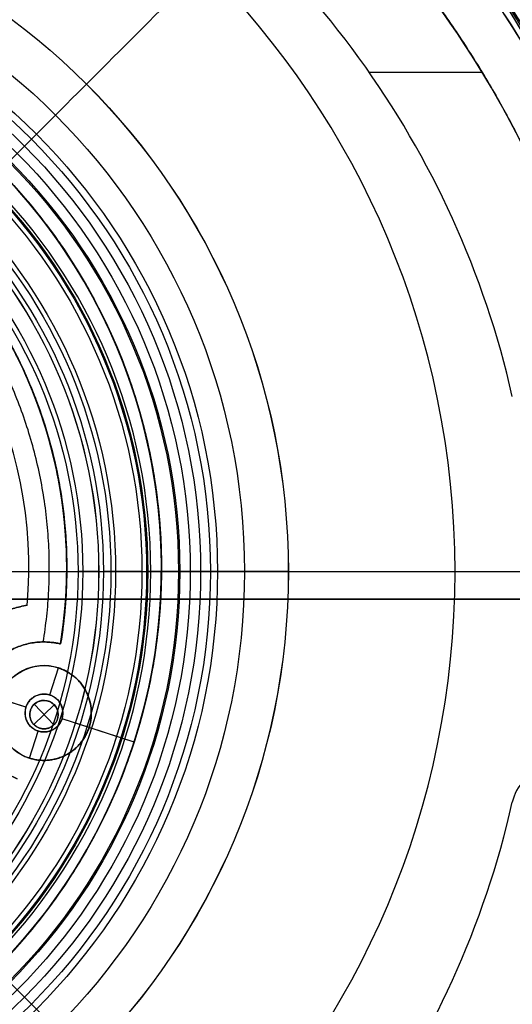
# Model space of a CAD drawing. Header units: millimetres. Extents: x -178 to 179, y -179 to 178.
# Tile 11 of 13: x 45 to 97, y -46 to 58. Entities that reach past the tile are written whole.
import ezdxf

# ---------------------------------------------------------------- set-up
doc = ezdxf.new("R2010")
doc.units = ezdxf.units.MM
doc.header["$MEASUREMENT"] = 0
for name, color, linetype in [('ANELLO DIFFUSORE', 15, 'Continuous'), ('DIFFUSORE', 160, 'Continuous'), ('LIVELLO 01', 20, 'Continuous'), ('PREDEFINITO', 7, 'Continuous')]:
    doc.layers.add(name, color=color, linetype=linetype)

# ---------------------------------------------------------------- blocks, each defined once
blk = doc.blocks.new('__148_ PIASTRA IP')
at = {"layer": 'PREDEFINITO'}
for p, q in [((44.84, 10.28, 23), (44.84, 10.28)), ((49.44, 7.48, 4.15), (49.44, 7.48, 3)), ((49.44, 7.48, 9.15), (49.44, 7.48, 7.07)), ((49.44, 7.48, 14.15), (49.44, 7.48, 12.07)), ((49.44, 7.48, 19.15), (49.44, 7.48, 17.07)), ((49.44, 7.48, 24.15), (49.44, 7.48, 22.07)), ((49.44, 7.48, 28), (49.44, 7.48, 27.07)), ((50, 2, 2), (50, 5, 2)), ((50, 5, 3), (50, 5, 2)), ((50, 2), (50, 2, 2)), ((48, 0), (38.5, 0)), ((60, 0), (52, 0)), ((60, 0, 3), (55, 0, 3)), ((60, 0), (60, 0, 3)), ((48, 0, 2), (45, 0, 2)), ((48, 0), (48, 0, 2)), ((52, 0), (52, 0, 2)), ((55, 0, 2), (52, 0, 2)), ((55, 0, 3), (55, 0, 2)), ((50, -5, 2), (50, -2, 2)), ((50, -2), (50, -2, 2)), ((50, -5, 3), (50, -5, 2))]:
    blk.add_line(p, q, dxfattribs=at)
for centre, radius in [((0, 0, 1.5), 60), ((50, 0, 2.5), 5), ((50, 0, 1), 2)]:
    blk.add_circle(centre, radius, dxfattribs=at)
for centre, radius, start, end in [((0, 0), 60, 0, 180), ((0, 0, 8.62), 50, 8.6024, 81.3976), ((0, 0, 23.62), 50, 8.6024, 81.3976), ((0, 0, 18.62), 50, 8.6024, 81.3976), ((0, 0, 4.08), 50, 8.6024, 81.3976), ((0, 0, 13.62), 50, 8.6024, 81.3976), ((0, 0), 46, 12.9084, 77.0916), ((0, 0, 23), 46, 12.9084, 77.0916), ((0, 0, 11.5), 46, 12.9084, 77.0916), ((0, 0, 27.54), 50, 8.6024, 41.0246), ((50, 0, 11.5), 11.5, 116.674, 243.326), ((50, 0, 15.5), 7.5, 108.3909, 251.6096), ((50, 0, 2), 5, 90, 180), ((50, 0, 3), 5, 90, 180), ((0, 0), 60, 180, 360), ((50, 0, 2), 5, 180, 270), ((50, 0, 3), 5, 180, 270)]:
    blk.add_arc(centre, radius, start, end, dxfattribs=at)
for points, weights, knots in [([(-60, 0, 3), (-60, 60, 3), (0, 60, 3), (60, 60, 3), (60, 0, 3)], [1, 0.707106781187, 1, 0.707106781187, 1], [188.495559, 188.495559, 188.495559, 282.743339, 282.743339, 376.991118, 376.991118, 376.991118]), ([(49.44, 7.48, 4.15), (45.84, 31.27, 4.53), (25, 43.3, 4.87), (16.82, 48.02, 5.01), (7.48, 49.44, 5.16)], [0.489590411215, 0.448786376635, 0.506656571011, 0.482243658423, 0.475391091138], [0.04768867, 0.04768867, 0.04768867, 0.06060606, 0.06060606, 0.06605535, 0.06605535, 0.06605535]), ([(7.48, 49.44, 8.09), (16.82, 48.02, 7.93), (25, 43.3, 7.79), (45.84, 31.27, 7.45), (49.44, 7.48, 7.07)], [0.475391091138, 0.482243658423, 0.506656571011, 0.448786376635, 0.489590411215], [-0.06605535, -0.06605535, -0.06605535, -0.06060606, -0.06060606, -0.04768867, -0.04768867, -0.04768867]), ([(47.63, 7.12, 5.61), (44.2, 30.09, 5.99), (24.08, 41.71, 6.33), (16.16, 46.28, 6.47), (7.12, 47.63, 6.63)], [0.966653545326, 0.885541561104, 1, 0.9515839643, 0.938161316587], [185.84153, 185.84153, 185.84153, 236.314038, 236.314038, 257.663961, 257.663961, 257.663961]), ([(47.63, 7.12, 25.61), (44.2, 30.09, 25.99), (24.08, 41.71, 26.33), (16.16, 46.28, 26.47), (7.12, 47.63, 26.63)], [0.966653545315, 0.885541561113, 1, 0.951584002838, 0.938161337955], [1603.72576, 1603.72576, 1603.72576, 1654.198269, 1654.198269, 1675.548175, 1675.548175, 1675.548175]), ([(47.63, 7.12, 10.61), (44.2, 30.09, 10.99), (24.08, 41.71, 11.33), (16.16, 46.28, 11.47), (7.12, 47.63, 11.63)], [0.966653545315, 0.885541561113, 1, 0.951583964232, 0.93816131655], [540.312587, 540.312587, 540.312587, 590.785096, 590.785096, 612.135019, 612.135019, 612.135019]), ([(47.63, 7.12, 15.61), (44.2, 30.09, 15.99), (24.08, 41.71, 16.33), (16.16, 46.28, 16.47), (7.12, 47.63, 16.63)], [0.966653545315, 0.885541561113, 1, 0.951583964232, 0.93816131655], [894.783645, 894.783645, 894.783645, 945.256154, 945.256154, 966.606076, 966.606076, 966.606076]), ([(47.63, 7.12, 20.61), (44.2, 30.09, 20.99), (24.08, 41.71, 21.33), (16.16, 46.28, 21.47), (7.12, 47.63, 21.63)], [0.966653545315, 0.885541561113, 1, 0.951583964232, 0.93816131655], [1249.254703, 1249.254703, 1249.254703, 1299.727212, 1299.727212, 1321.077134, 1321.077134, 1321.077134]), ([(44.84, 10.28, 23), (38.5, 7.09, 23), (38.5, 0, 23), (38.5, -7.09, 23), (44.84, -10.28, 23)], [1, 0.85115011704, 1, 0.85115011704, 1], [-25.420699, -25.420699, -25.420699, -12.710349, -12.710349, 0, 0, 0]), ([(44.84, -10.28), (38.5, -7.09), (38.5, 0), (38.5, 7.09), (44.84, 10.28)], [1, 0.85115011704, 1, 0.85115011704, 1], [0, 0, 0, 12.710349, 12.710349, 25.420699, 25.420699, 25.420699]), ([(49.44, -7.48, 3), (42.5, -6.96, 3), (42.5, 0, 3), (42.5, 6.96, 3), (49.44, 7.48, 3)], [1, 0.733143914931, 1, 0.733143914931, 1], [0, 0, 0, 11.217944, 11.217944, 22.435888, 22.435888, 22.435888]), ([(49.44, 7.48, 28), (42.5, 6.96, 28), (42.5, 0, 28), (42.5, -6.96, 28), (49.44, -7.48, 28)], [1, 0.733143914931, 1, 0.733143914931, 1], [-22.435888, -22.435888, -22.435888, -11.217944, -11.217944, 0, 0, 0]), ([(50, -5, 3), (55, -5, 3), (55, 0, 3), (55, 5, 3), (50, 5, 3)], [1, 0.707106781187, 1, 0.707106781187, 1], [-15.707963, -15.707963, -15.707963, -7.853982, -7.853982, 0, 0, 0]), ([(50, 5, 2), (55, 5, 2), (55, 0, 2), (55, -5, 2), (50, -5, 2)], [1, 0.707106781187, 1, 0.707106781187, 1], [0, 0, 0, 7.853982, 7.853982, 15.707963, 15.707963, 15.707963]), ([(52, 0, 2), (52, 2, 2), (50, 2, 2), (48, 2, 2), (48, 0, 2)], [1, 0.707106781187, 1, 0.707106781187, 1], [-6.283185, -6.283185, -6.283185, -3.141593, -3.141593, 0, 0, 0]), ([(52, 0), (52, 2), (50, 2), (48, 2), (48, 0)], [1, 0.707106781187, 1, 0.707106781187, 1], [-6.283185, -6.283185, -6.283185, -3.141593, -3.141593, 0, 0, 0]), ([(60, 0, 3), (60, -60, 3), (0, -60, 3), (-60, -60, 3), (-60, 0, 3)], [1, 0.707106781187, 1, 0.707106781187, 1], [0, 0, 0, 94.24778, 94.24778, 188.495559, 188.495559, 188.495559]), ([(48, 0, 2), (48, -2, 2), (50, -2, 2), (52, -2, 2), (52, 0, 2)], [1, 0.707106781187, 1, 0.707106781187, 1], [-12.566371, -12.566371, -12.566371, -9.424778, -9.424778, -6.283185, -6.283185, -6.283185]), ([(48, 0), (48, -2), (50, -2), (52, -2), (52, 0)], [1, 0.707106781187, 1, 0.707106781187, 1], [-12.566371, -12.566371, -12.566371, -9.424778, -9.424778, -6.283185, -6.283185, -6.283185])]:
    blk.add_rational_spline(points, weights, degree=2, knots=knots, dxfattribs=at)
for points, weights in [([(49.44, 7.48, 3), (43.92, 43.92, 3), (7.48, 49.44, 3)], [1, 0.804919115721, 1]), ([(12.64, 48.38, 28), (44.51, 40.05, 28), (49.44, 7.48, 28)], [1, 0.835039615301, 1])]:
    blk.add_rational_spline(points, weights, degree=2, dxfattribs=at)
for points, knots in [([(7.48, 49.44, 10.16), (10.06, 49.05, 10.12), (12.63, 48.45, 10.08), (17.68, 46.84, 9.99), (20.17, 45.83, 9.95), (23.8, 43.99, 9.89), (25.01, 43.32, 9.87), (27.33, 41.89, 9.83), (28.46, 41.13, 9.81), (31.72, 38.75, 9.75), (33.73, 37, 9.71), (37.43, 33.25, 9.62), (39.12, 31.25, 9.58), (42.16, 27.01, 9.49), (43.51, 24.78, 9.45), (45.84, 20.13, 9.36), (46.83, 17.71, 9.32), (48.43, 12.7, 9.24), (49.04, 10.12, 9.19), (49.44, 7.48, 9.15)], [-0.15696444, -0.15696444, -0.15696444, -0.15696444, -0.15466817, -0.15466817, -0.152373, -0.152373, -0.15122513, -0.15122513, -0.15007725, -0.15007725, -0.14778208, -0.14778208, -0.14548703, -0.14548703, -0.14319016, -0.14319016, -0.14089282, -0.14089282, -0.13859776, -0.13859776, -0.13859776, -0.13859776]), ([(49.44, 7.48, 22.07), (49.04, 10.12, 22.11), (48.43, 12.7, 22.16), (46.83, 17.7, 22.24), (45.85, 20.12, 22.29), (43.51, 24.78, 22.37), (42.16, 27.01, 22.42), (39.12, 31.24, 22.5), (37.44, 33.25, 22.55), (33.73, 37, 22.63), (31.72, 38.75, 22.67), (28.46, 41.13, 22.73), (27.33, 41.89, 22.75), (25.01, 43.32, 22.79), (23.81, 43.99, 22.81), (20.17, 45.83, 22.87), (17.68, 46.85, 22.92), (12.63, 48.45, 23), (10.06, 49.05, 23.04), (7.48, 49.44, 23.09)], [0.32041594, 0.32041594, 0.32041594, 0.32041594, 0.32271152, 0.32271152, 0.32500642, 0.32500642, 0.32730449, 0.32730449, 0.32959826, 0.32959826, 0.33189509, 0.33189509, 0.33304286, 0.33304286, 0.33419063, 0.33419063, 0.33648785, 0.33648785, 0.33878262, 0.33878262, 0.33878262, 0.33878262]), ([(7.48, 49.44, 25.16), (10.06, 49.05, 25.12), (12.63, 48.45, 25.08), (17.68, 46.84, 24.99), (20.17, 45.83, 24.95), (23.8, 43.99, 24.89), (25.01, 43.32, 24.87), (27.33, 41.89, 24.83), (28.46, 41.13, 24.81), (31.72, 38.75, 24.75), (33.73, 37, 24.71), (37.43, 33.25, 24.62), (39.12, 31.25, 24.58), (42.16, 27.01, 24.49), (43.51, 24.78, 24.45), (45.84, 20.13, 24.36), (46.83, 17.71, 24.32), (48.43, 12.7, 24.24), (49.04, 10.12, 24.19), (49.44, 7.48, 24.15)], [-0.42969171, -0.42969171, -0.42969171, -0.42969171, -0.42739544, -0.42739544, -0.42510028, -0.42510028, -0.4239524, -0.4239524, -0.42280453, -0.42280453, -0.42050935, -0.42050935, -0.4182143, -0.4182143, -0.41591744, -0.41591744, -0.4136201, -0.4136201, -0.41132503, -0.41132503, -0.41132503, -0.41132503]), ([(49.44, 7.48, 17.07), (49.04, 10.12, 17.11), (48.43, 12.7, 17.16), (46.83, 17.7, 17.24), (45.85, 20.12, 17.29), (43.51, 24.78, 17.37), (42.16, 27.01, 17.42), (39.12, 31.24, 17.5), (37.44, 33.25, 17.55), (33.73, 37, 17.63), (31.72, 38.75, 17.67), (28.46, 41.13, 17.73), (27.33, 41.89, 17.75), (25.01, 43.32, 17.79), (23.81, 43.99, 17.81), (20.17, 45.83, 17.87), (17.68, 46.85, 17.92), (12.63, 48.45, 18), (10.06, 49.05, 18.04), (7.48, 49.44, 18.09)], [0.22950685, 0.22950685, 0.22950685, 0.22950685, 0.23180243, 0.23180243, 0.23409733, 0.23409733, 0.2363954, 0.2363954, 0.23868917, 0.23868917, 0.240986, 0.240986, 0.24213377, 0.24213377, 0.24328154, 0.24328154, 0.24557876, 0.24557876, 0.24787353, 0.24787353, 0.24787353, 0.24787353]), ([(7.48, 49.44, 20.16), (10.06, 49.05, 20.12), (12.63, 48.45, 20.08), (17.68, 46.84, 19.99), (20.17, 45.83, 19.95), (23.8, 43.99, 19.89), (25.01, 43.32, 19.87), (27.33, 41.89, 19.83), (28.46, 41.13, 19.81), (31.72, 38.75, 19.75), (33.73, 37, 19.71), (37.43, 33.25, 19.62), (39.12, 31.25, 19.58), (42.16, 27.01, 19.49), (43.51, 24.78, 19.45), (45.84, 20.13, 19.36), (46.83, 17.71, 19.32), (48.43, 12.7, 19.24), (49.04, 10.12, 19.19), (49.44, 7.48, 19.15)], [-0.33878262, -0.33878262, -0.33878262, -0.33878262, -0.33648635, -0.33648635, -0.33419118, -0.33419118, -0.33304331, -0.33304331, -0.33189543, -0.33189543, -0.32960026, -0.32960026, -0.32730521, -0.32730521, -0.32500835, -0.32500835, -0.32271101, -0.32271101, -0.32041594, -0.32041594, -0.32041594, -0.32041594]), ([(49.44, 7.48, 12.07), (49.04, 10.12, 12.11), (48.43, 12.7, 12.16), (46.83, 17.7, 12.24), (45.85, 20.12, 12.29), (43.51, 24.78, 12.37), (42.16, 27.01, 12.42), (39.12, 31.24, 12.5), (37.44, 33.25, 12.55), (33.73, 37, 12.63), (31.72, 38.75, 12.67), (28.46, 41.13, 12.73), (27.33, 41.89, 12.75), (25.01, 43.32, 12.79), (23.81, 43.99, 12.81), (20.17, 45.83, 12.87), (17.68, 46.85, 12.92), (12.63, 48.45, 13), (10.06, 49.05, 13.04), (7.48, 49.44, 13.09)], [0.13859776, 0.13859776, 0.13859776, 0.13859776, 0.14089334, 0.14089334, 0.14318824, 0.14318824, 0.14548631, 0.14548631, 0.14778008, 0.14778008, 0.15007691, 0.15007691, 0.15122468, 0.15122468, 0.15237244, 0.15237244, 0.15466967, 0.15466967, 0.15696444, 0.15696444, 0.15696444, 0.15696444]), ([(7.48, 49.44, 15.16), (10.06, 49.05, 15.12), (12.63, 48.45, 15.08), (17.68, 46.84, 14.99), (20.17, 45.83, 14.95), (23.8, 43.99, 14.89), (25.01, 43.32, 14.87), (27.33, 41.89, 14.83), (28.46, 41.13, 14.81), (31.72, 38.75, 14.75), (33.73, 37, 14.71), (37.43, 33.25, 14.62), (39.12, 31.25, 14.58), (42.16, 27.01, 14.49), (43.51, 24.78, 14.45), (45.84, 20.13, 14.36), (46.83, 17.71, 14.32), (48.43, 12.7, 14.24), (49.04, 10.12, 14.19), (49.44, 7.48, 14.15)], [-0.24787353, -0.24787353, -0.24787353, -0.24787353, -0.24557726, -0.24557726, -0.24328209, -0.24328209, -0.24213422, -0.24213422, -0.24098634, -0.24098634, -0.23869117, -0.23869117, -0.23639612, -0.23639612, -0.23409926, -0.23409926, -0.23180192, -0.23180192, -0.22950685, -0.22950685, -0.22950685, -0.22950685]), ([(49.44, 7.48, 27.07), (49.07, 9.9, 27.11), (48.53, 12.27, 27.15), (47.13, 16.88, 27.23), (46.26, 19.12, 27.27), (44.23, 23.44, 27.35), (43.06, 25.52, 27.39), (40.44, 29.5, 27.47), (38.98, 31.4, 27.51), (35.79, 35, 27.58), (34.06, 36.69, 27.62), (30.32, 39.83, 27.7), (28.32, 41.28, 27.74), (25.12, 43.25, 27.79), (24.02, 43.87, 27.81), (21.8, 45.01, 27.85), (20.68, 45.54, 27.87), (17.28, 46.98, 27.92), (14.97, 47.77, 27.96), (12.64, 48.38, 28)], [0.41132503, 0.41132503, 0.41132503, 0.41132503, 0.41343222, 0.41343222, 0.41554018, 0.41554018, 0.41764767, 0.41764767, 0.41975514, 0.41975514, 0.42186331, 0.42186331, 0.42397258, 0.42397258, 0.42502594, 0.42502594, 0.4260793, 0.4260793, 0.42818691, 0.42818691, 0.42818691, 0.42818691]), ([(49.44, 7.48, 7.07), (49.3, 7.47, 7.11), (49.16, 7.45, 7.12), (48.89, 7.42, 7.1), (48.75, 7.4, 7.08), (48.5, 7.35, 6.99), (48.39, 7.32, 6.93), (48.18, 7.28, 6.79), (48.08, 7.25, 6.71), (47.85, 7.19, 6.45), (47.76, 7.16, 6.26), (47.65, 7.12, 5.91), (47.63, 7.12, 5.75), (47.63, 7.12, 5.61)], [-0.007421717, -0.007421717, -0.007421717, -0.007421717, -0.007078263, -0.007078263, -0.006713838, -0.006713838, -0.006360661, -0.006360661, -0.006032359, -0.006032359, -0.005380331, -0.005380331, -0.004727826, -0.004727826, -0.004727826, -0.004727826]), ([(47.63, 7.12, 5.61), (47.63, 7.12, 5.47), (47.65, 7.12, 5.31), (47.76, 7.16, 4.96), (47.85, 7.19, 4.78), (48.08, 7.25, 4.52), (48.18, 7.28, 4.43), (48.39, 7.32, 4.29), (48.5, 7.35, 4.23), (48.75, 7.4, 4.15), (48.89, 7.42, 4.12), (49.16, 7.45, 4.11), (49.3, 7.47, 4.12), (49.44, 7.48, 4.15)], [-0.004727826, -0.004727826, -0.004727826, -0.004727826, -0.004076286, -0.004076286, -0.003424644, -0.003424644, -0.003096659, -0.003096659, -0.002744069, -0.002744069, -0.002380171, -0.002380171, -0.002036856, -0.002036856, -0.002036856, -0.002036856]), ([(49.44, 7.48, 27.07), (49.3, 7.47, 27.11), (49.16, 7.45, 27.12), (48.89, 7.42, 27.1), (48.75, 7.4, 27.08), (48.5, 7.35, 26.99), (48.39, 7.32, 26.93), (48.18, 7.28, 26.79), (48.08, 7.25, 26.71), (47.85, 7.19, 26.45), (47.76, 7.16, 26.26), (47.65, 7.12, 25.91), (47.63, 7.12, 25.75), (47.63, 7.12, 25.61)], [-0.005384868, -0.005384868, -0.005384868, -0.005384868, -0.005041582, -0.005041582, -0.00467692, -0.00467692, -0.004323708, -0.004323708, -0.003995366, -0.003995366, -0.003343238, -0.003343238, -0.00269062, -0.00269062, -0.00269062, -0.00269062]), ([(47.63, 7.12, 25.61), (47.63, 7.12, 25.47), (47.65, 7.12, 25.31), (47.76, 7.16, 24.96), (47.85, 7.19, 24.78), (48.08, 7.25, 24.52), (48.18, 7.28, 24.43), (48.39, 7.32, 24.29), (48.5, 7.35, 24.23), (48.75, 7.4, 24.15), (48.89, 7.42, 24.12), (49.16, 7.45, 24.11), (49.3, 7.47, 24.12), (49.44, 7.48, 24.15)], [-0.00269062, -0.00269062, -0.00269062, -0.00269062, -0.002039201, -0.002039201, -0.001387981, -0.001387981, -0.001060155, -0.001060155, -0.000707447, -0.000707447, -0.00034343, -0.00034343, 0, 0, 0, 0]), ([(49.44, 7.48, 12.07), (49.3, 7.47, 12.11), (49.16, 7.45, 12.12), (48.89, 7.42, 12.1), (48.75, 7.4, 12.08), (48.5, 7.35, 11.99), (48.39, 7.32, 11.93), (48.18, 7.28, 11.79), (48.08, 7.25, 11.71), (47.85, 7.19, 11.45), (47.76, 7.16, 11.26), (47.65, 7.12, 10.91), (47.63, 7.12, 10.75), (47.63, 7.12, 10.61)], [-0.005384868, -0.005384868, -0.005384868, -0.005384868, -0.005041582, -0.005041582, -0.00467692, -0.00467692, -0.004323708, -0.004323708, -0.003995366, -0.003995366, -0.003343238, -0.003343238, -0.00269062, -0.00269062, -0.00269062, -0.00269062]), ([(47.63, 7.12, 10.61), (47.63, 7.12, 10.47), (47.65, 7.12, 10.31), (47.76, 7.16, 9.96), (47.85, 7.19, 9.78), (48.08, 7.25, 9.52), (48.18, 7.28, 9.43), (48.39, 7.32, 9.29), (48.5, 7.35, 9.23), (48.75, 7.4, 9.15), (48.89, 7.42, 9.12), (49.16, 7.45, 9.11), (49.3, 7.47, 9.12), (49.44, 7.48, 9.15)], [-0.00269062, -0.00269062, -0.00269062, -0.00269062, -0.002039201, -0.002039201, -0.001387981, -0.001387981, -0.001060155, -0.001060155, -0.000707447, -0.000707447, -0.00034343, -0.00034343, 0, 0, 0, 0]), ([(49.44, 7.48, 17.07), (49.3, 7.47, 17.11), (49.16, 7.45, 17.12), (48.89, 7.42, 17.1), (48.75, 7.4, 17.08), (48.5, 7.35, 16.99), (48.39, 7.32, 16.93), (48.18, 7.28, 16.79), (48.08, 7.25, 16.71), (47.85, 7.19, 16.45), (47.76, 7.16, 16.26), (47.65, 7.12, 15.91), (47.63, 7.12, 15.75), (47.63, 7.12, 15.61)], [-0.005384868, -0.005384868, -0.005384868, -0.005384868, -0.005041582, -0.005041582, -0.00467692, -0.00467692, -0.004323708, -0.004323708, -0.003995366, -0.003995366, -0.003343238, -0.003343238, -0.00269062, -0.00269062, -0.00269062, -0.00269062]), ([(47.63, 7.12, 15.61), (47.63, 7.12, 15.47), (47.65, 7.12, 15.31), (47.76, 7.16, 14.96), (47.85, 7.19, 14.78), (48.08, 7.25, 14.52), (48.18, 7.28, 14.43), (48.39, 7.32, 14.29), (48.5, 7.35, 14.23), (48.75, 7.4, 14.15), (48.89, 7.42, 14.12), (49.16, 7.45, 14.11), (49.3, 7.47, 14.12), (49.44, 7.48, 14.15)], [-0.00269062, -0.00269062, -0.00269062, -0.00269062, -0.002039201, -0.002039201, -0.001387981, -0.001387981, -0.001060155, -0.001060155, -0.000707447, -0.000707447, -0.00034343, -0.00034343, 0, 0, 0, 0]), ([(49.44, 7.48, 22.07), (49.3, 7.47, 22.11), (49.16, 7.45, 22.12), (48.89, 7.42, 22.1), (48.75, 7.4, 22.08), (48.5, 7.35, 21.99), (48.39, 7.32, 21.93), (48.18, 7.28, 21.79), (48.08, 7.25, 21.71), (47.85, 7.19, 21.45), (47.76, 7.16, 21.26), (47.65, 7.12, 20.91), (47.63, 7.12, 20.75), (47.63, 7.12, 20.61)], [-0.005384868, -0.005384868, -0.005384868, -0.005384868, -0.005041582, -0.005041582, -0.00467692, -0.00467692, -0.004323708, -0.004323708, -0.003995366, -0.003995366, -0.003343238, -0.003343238, -0.00269062, -0.00269062, -0.00269062, -0.00269062]), ([(47.63, 7.12, 20.61), (47.63, 7.12, 20.47), (47.65, 7.12, 20.31), (47.76, 7.16, 19.96), (47.85, 7.19, 19.78), (48.08, 7.25, 19.52), (48.18, 7.28, 19.43), (48.39, 7.32, 19.29), (48.5, 7.35, 19.23), (48.75, 7.4, 19.15), (48.89, 7.42, 19.12), (49.16, 7.45, 19.11), (49.3, 7.47, 19.12), (49.44, 7.48, 19.15)], [-0.00269062, -0.00269062, -0.00269062, -0.00269062, -0.002039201, -0.002039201, -0.001387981, -0.001387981, -0.001060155, -0.001060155, -0.000707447, -0.000707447, -0.00034343, -0.00034343, 0, 0, 0, 0])]:
    blk.add_open_spline(points, degree=3, knots=knots, dxfattribs=at)
blk = doc.blocks.new('__145_ PIASTRA ESTERICA')
at = {"layer": 'PREDEFINITO'}
for p, q in [((23.83, -45.52, 10), (23.83, -42.52, 10)), ((23.83, -42.52, 2), (23.83, -42.52, 10)), ((25.33, -44.02, 10), (22.33, -44.02, 10)), ((22.33, -44.02, 2), (22.33, -44.02, 10)), ((25.33, -44.02, 2), (25.33, -44.02, 10)), ((23.83, -45.52, 2), (23.83, -45.52, 10))]:
    blk.add_line(p, q, dxfattribs=at)
for centre, radius in [((0, 0, 1), 60), ((23.83, -44.02, 6), 1.5)]:
    blk.add_circle(centre, radius, dxfattribs=at)
for centre, radius, start, end in [((0, 0), 60, 180, 360), ((23.83, -44.02, 10), 1.5, 0, 90), ((23.83, -44.02, 2), 1.5, 0, 90), ((23.83, -44.02, 10), 1.5, 270, 360), ((23.83, -44.02, 2), 1.5, 270, 0)]:
    blk.add_arc(centre, radius, start, end, dxfattribs=at)
for points, knots in [([(60, 0, 2), (60, -60, 2), (0, -60, 2), (-60, -60, 2), (-60, 0, 2)], [0, 0, 0, 94.24778, 94.24778, 188.495559, 188.495559, 188.495559]), ([(23.83, -42.52, 2), (22.33, -42.52, 2), (22.33, -44.02, 2), (22.33, -45.52, 2), (23.83, -45.52, 2)], [-9.424778, -9.424778, -9.424778, -7.068583, -7.068583, -4.712389, -4.712389, -4.712389]), ([(23.83, -45.52, 10), (22.33, -45.52, 10), (22.33, -44.02, 10), (22.33, -42.52, 10), (23.83, -42.52, 10)], [4.712389, 4.712389, 4.712389, 7.068583, 7.068583, 9.424778, 9.424778, 9.424778])]:
    blk.add_rational_spline(points, [1, 0.707106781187, 1, 0.707106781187, 1], degree=2, knots=knots, dxfattribs=at)

msp = doc.modelspace()

# ---------------------------------------------------------------- linework, layer by layer
at = {"layer": 'ANELLO DIFFUSORE'}
for p, q in [((51.19, -0.4, 236.04), (51.19, -0.4, 230.04)), ((53.38, -0.4, 236.55), (51.69, -0.4, 236.54)), ((51.69, -0.4, 229.54), (54.67, -0.4, 229.54)), ((53.38, -0.4, 244.55), (53.38, -0.4, 236.55)), ((57.94, -0.4, 245.06), (53.88, -0.4, 245.05)), ((55.17, -0.4, 231.54), (61.95, -0.4, 231.55)), ((55.17, -0.4, 230.04), (55.17, -0.4, 231.54)), ((58.44, -0.4, 234.86), (58.44, -0.4, 244.56)), ((65.17, -0.4, 234.85), (58.44, -0.4, 234.86)), ((61.95, -0.4, 226.55), (64.14, -0.4, 226.55)), ((61.95, -0.4, 231.55), (61.95, -0.4, 226.55)), ((64.14, -0.4, 226.55), (73.4, -0.4, 233.46)), ((65.17, -0.4, 230.97), (65.17, -0.4, 234.85)), ((73.4, -0.4, 234.87), (65.93, -0.4, 230.54)), ((73.4, -0.4, 233.46), (73.4, -0.4, 234.87))]:
    msp.add_line(p, q, dxfattribs=at)
msp.add_lwpolyline([(-52.13, -0.4), (53.38, -0.4)], dxfattribs=at)
for centre, radius in [((0.62, -0.4, 233.46), 72.78), ((0.62, -0.4, 234.87), 72.77), ((0.62, -0.4, 234.17), 72.77), ((0.62, -0.4, 230), 68.15), ((0.62, -0.4, 230.54), 65.3), ((0.62, -0.4, 234.85), 64.55), ((0.62, -0.4, 230.97), 64.55), ((0.62, -0.4, 226.55), 63.52), ((0.62, -0.4, 226.55), 62.42), ((0.62, -0.4, 231.55), 61.32), ((0.62, -0.4, 226.55), 61.32), ((0.62, -0.4, 229.05), 61.32), ((0.62, -0.4, 234.85), 61.18), ((0.62, -0.4, 231.55), 57.93), ((0.62, -0.4, 234.86), 57.81), ((0.62, -0.4, 244.56), 57.82), ((0.62, -0.4, 245.06), 57.32), ((0.62, -0.4, 231.54), 54.54), ((0.62, -0.4, 230.04), 54.54), ((0.62, -0.4, 229.54), 54.05), ((0.62, -0.4, 245.05), 53.25), ((0.62, -0.4, 244.55), 52.76), ((0.62, -0.4, 236.55), 52.75), ((0.62, -0.4, 236.54), 51.07), ((0.62, -0.4, 229.54), 51.07), ((0.62, -0.4, 236.04), 50.57), ((0.62, -0.4, 230.04), 50.57)]:
    msp.add_circle(centre, radius, dxfattribs=at)
at = {"layer": 'ANELLO DIFFUSORE', "extrusion": (0, 1, 0)}
for centre, start, end in [((-51.69, 236.04, -0.4), 0.007, 89.9326), ((-51.69, 230.04, -0.4), 269.9667, 0.007), ((-53.88, 244.55, -0.4), 0.0203, 89.935), ((-54.67, 230.04, -0.4), 180, 269.9667), ((-57.94, 244.56, -0.4), 89.935, 180.0179), ((-65.67, 230.97, -0.4), 239.8803, 360)]:
    msp.add_arc(centre, 0.5, start, end, dxfattribs=at)
at = {"layer": 'DIFFUSORE'}
for p, q in [((123.12, -0.41, 238.05), (58.87, -0.4, 238.05)), ((123.12, -0.41, 235.05), (58.87, -0.4, 235.05)), ((58.87, -0.4, 235.05), (58.87, -0.4, 238.05))]:
    msp.add_line(p, q, dxfattribs=at)
for centre, radius in [((0.62, -0.4, 279.35), 174.36), ((0.62, -0.4, 279.81), 171.39), ((0.62, -0.4, 337.48), 138.7), ((0.62, -0.4, 337.48), 138.7), ((0.62, -0.4, 334.63), 137.77), ((0.62, -0.4, 334.63), 137.77), ((0.62, -0.4, 340.74), 126.05), ((0.62, -0.4, 337.79), 125.48), ((0.62, -0.4, 238.05), 122.5), ((0.62, -0.4, 235.05), 122.5), ((0.62, -0.4, 235.05), 122.5), ((0.62, -0.4, 238.05), 122.5), ((0.62, -0.4, 235.05), 122.5), ((0.62, -0.4, 238.05), 122.5), ((0.62, -0.4, 235.05), 120.38), ((0.62, -0.4, 238.05), 120.38), ((0.62, -0.4, 235.05), 118.27), ((0.62, -0.4, 238.05), 118.27), ((0.62, -0.4, 342.39), 113.09), ((0.62, -0.4, 339.4), 112.89), ((0.62, -0.4, 238.05), 90.38), ((0.62, -0.4, 235.05), 90.38), ((0.62, -0.4, 238.05), 58.25), ((0.62, -0.4, 235.05), 58.25), ((0.62, -0.4, 235.05), 58.25), ((0.62, -0.4, 238.05), 58.25), ((0.62, -0.4, 236.55), 58.25)]:
    msp.add_arc(centre, radius, 270, 89.9921, dxfattribs=at)
msp.add_rational_spline([(0.62, -113.48, 342.39), (113.7, -113.48, 342.39), (113.71, -0.41, 342.39), (113.72, 112.67, 342.39), (0.64, 112.69, 342.39)], [1, 0.707131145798, 1, 0.707131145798, 1], degree=2, knots=[0, 0, 0, 3.141593, 3.141593, 6.283185, 6.283185, 6.283185], dxfattribs=at)
for points in [[(113.52, -0.41, 339.4), (113.52, 112.48, 339.4), (0.64, 112.49, 339.4)], [(0.62, -113.29, 339.4), (113.51, -113.29, 339.4), (113.52, -0.41, 339.4)]]:
    msp.add_rational_spline(points, [1, 0.707131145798, 1], degree=2, dxfattribs=at)
at = {"layer": 'DIFFUSORE', "extrusion": (0.707034, -0.70718, 8.66208e-13)}
msp.add_rational_spline([(80.46, 79.42, 339.4), (0.62, -0.4, 346.71), (-79.21, -80.22, 339.4)], [0.853565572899, 0.85178155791, 0.853565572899], degree=2, dxfattribs=at)
at = {"layer": 'DIFFUSORE', "extrusion": (0.707131, 0.707082, -8.27636e-13)}
msp.add_rational_spline([(80.45, -80.23, 339.4), (0.62, -0.4, 346.71), (-79.2, 79.43, 339.4)], [0.853565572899, 0.85178155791, 0.853565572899], degree=2, dxfattribs=at)
at = {"layer": 'DIFFUSORE', "extrusion": (-6.89147e-05, -1, 1.18072e-12)}
msp.add_rational_spline([(113.71, -0.41, 342.39), (0.62, -0.4, 349.71), (-112.46, -0.39, 342.39)], [1, 0.99790992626, 1], degree=2, dxfattribs=at)
at = {"layer": 'DIFFUSORE', "extrusion": (-6.89147e-05, -1, 1.18171e-12)}
msp.add_rational_spline([(113.52, -0.41, 339.4), (0.62, -0.4, 346.71), (-112.27, -0.39, 339.4)], [1, 0.99790992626, 1], degree=2, dxfattribs=at)
at = {"layer": 'LIVELLO 01'}
for p, q in [((51.19, -0.4, 230.04), (51.19, -0.4, 236.04)), ((53.38, -0.4, 236.55), (51.69, -0.4, 236.54)), ((51.69, -0.4, 229.54), (54.67, -0.4, 229.54)), ((53.38, -0.4, 236.55), (53.38, -0.4, 244.55)), ((57.94, -0.4, 245.06), (53.88, -0.4, 245.05)), ((55.17, -0.4, 231.54), (55.17, -0.4, 230.04)), ((55.17, -0.4, 231.54), (61.95, -0.4, 231.54)), ((58.44, -0.4, 234.86), (58.44, -0.4, 244.56)), ((58.44, -0.4, 234.86), (65.17, -0.4, 234.85)), ((64.14, -0.4, 226.55), (61.95, -0.4, 226.55)), ((61.95, -0.4, 226.55), (61.95, -0.4, 231.55)), ((73.4, -0.4, 233.46), (64.14, -0.4, 226.55)), ((65.17, -0.4, 234.85), (65.17, -0.4, 230.97)), ((73.4, -0.4, 234.87), (65.93, -0.4, 230.54)), ((73.4, -0.4, 234.87), (73.4, -0.4, 233.46))]:
    msp.add_line(p, q, dxfattribs=at)
at = {"layer": 'LIVELLO 01', "extrusion": (0, 1, 0)}
for centre, start, end in [((-51.69, 236.04, -0.4), 0.007, 89.9326), ((-51.69, 230.04, -0.4), 269.9667, 0.007), ((-53.88, 244.55, -0.4), 0.0203, 89.935), ((-54.67, 230.04, -0.4), 180, 269.9667), ((-57.94, 244.56, -0.4), 89.935, 180.0179), ((-65.67, 230.97, -0.4), 239.8803, 0)]:
    msp.add_arc(centre, 0.5, start, end, dxfattribs=at)
at = {"layer": 'PREDEFINITO'}
for p, q in [((81.92, 52.33, 1.25), (93.85, 52.33, 1.25)), ((81.92, 52.33, -2.75), (93.85, 52.33, -2.75)), ((7.19, -3.32, 1.25), (114.67, -3.32, 1.25)), ((114.67, -3.32, 5.25), (7.19, -3.32, 5.25)), ((119.17, -3.32, 6.25), (7.39, -3.32, 6.25)), ((7.39, -3.32, 5.25), (119.17, -3.32, 5.25))]:
    msp.add_line(p, q, dxfattribs=at)
for centre, radius, start, end in [((2.19, -3.32, 1.25), 113.48, 0, 180), ((2.19, -3.32, 1.75), 113.48, 0, 270), ((2.19, -3.32, 5.25), 112.48, 0, 180), ((2.19, -3.32, 3.25), 112.48, 0, 270), ((1.99, -3.47, -0.75), 107.48, 12.785, 59.215), ((1.99, -3.47, 1.25), 97.48, 12.785, 59.215), ((1.99, -3.47, -2.75), 97.48, 12.785, 59.215), ((1.99, -3.47, -0.75), 97.48, 12.785, 59.215), ((2.19, -3.32, 1.25), 113.48, 270, 0), ((2.19, -3.32, 2.25), 113.48, 270, 0), ((2.19, -3.32, 1.75), 113.48, 270, 0), ((2.19, -3.32, 5.25), 112.48, 270, 360), ((2.19, -3.32, 1.25), 112.48, 270, 360), ((2.19, -3.32, 3.25), 112.48, 270, 0), ((101.93, -25.85, -2.75), 5, 347.215, 167.215), ((1.99, -3.17, 1.25), 97.48, 300.785, 347.215), ((1.99, -3.17, -2.75), 97.48, 300.785, 347.215), ((1.99, -3.17, -0.75), 97.48, 300.785, 347.215), ((1.99, -3.17, -0.75), 107.48, 300.785, 347.215)]:
    msp.add_arc(centre, radius, start, end, dxfattribs=at)
for points, weights, knots in [([(121.67, -3.32, 3.75), (121.67, -122.8, 3.75), (2.19, -122.8, 3.75), (-117.29, -122.8, 3.75), (-117.29, -3.32, 3.75), (-117.29, 116.16, 3.75), (2.19, 116.16, 3.75), (121.67, 116.16, 3.75), (121.67, -3.32, 3.75)], [1, 0.707106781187, 1, 0.707106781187, 1, 0.707106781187, 1, 0.707106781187, 1], [0, 0, 0, 238.959586, 238.959586, 477.919172, 477.919172, 716.878758, 716.878758, 955.838344, 955.838344, 955.838344]), ([(120.67, -3.32, 3.75), (120.67, -121.8, 3.75), (2.19, -121.8, 3.75), (-116.29, -121.8, 3.75), (-116.29, -3.32, 3.75), (-116.29, 115.16, 3.75), (2.19, 115.16, 3.75), (120.67, 115.16, 3.75), (120.67, -3.32, 3.75)], [1, 0.707106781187, 1, 0.707106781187, 1, 0.707106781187, 1, 0.707106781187, 1], [0, 0, 0, 236.959586, 236.959586, 473.919172, 473.919172, 710.878758, 710.878758, 947.838344, 947.838344, 947.838344]), ([(-114.79, -3.32, 6.25), (-114.79, 113.66, 6.25), (2.19, 113.66, 6.25), (119.17, 113.66, 6.25), (119.17, -3.32, 6.25)], [1, 0.707106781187, 1, 0.707106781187, 1], [0, 0, 0, 183.751429, 183.751429, 367.502858, 367.502858, 367.502858]), ([(119.17, -3.32, 5.25), (119.17, 113.66, 5.25), (2.19, 113.66, 5.25), (-114.79, 113.66, 5.25), (-114.79, -3.32, 5.25)], [1, 0.707106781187, 1, 0.707106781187, 1], [-367.502858, -367.502858, -367.502858, -183.751429, -183.751429, 0, 0, 0]), ([(-114.79, -3.32, 2.25), (-114.79, 113.66, 2.25), (2.19, 113.66, 2.25), (119.17, 113.66, 2.25), (119.17, -3.32, 2.25)], [1, 0.707106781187, 1, 0.707106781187, 1], [0, 0, 0, 183.751429, 183.751429, 367.502858, 367.502858, 367.502858]), ([(119.17, -3.32, 1.25), (119.17, 113.66, 1.25), (2.19, 113.66, 1.25), (-114.79, 113.66, 1.25), (-114.79, -3.32, 1.25)], [1, 0.707106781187, 1, 0.707106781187, 1], [-367.502858, -367.502858, -367.502858, -183.751429, -183.751429, 0, 0, 0]), ([(115.67, -3.32, 2.25), (115.67, 110.16, 2.25), (2.19, 110.16, 2.25), (-111.29, 110.16, 2.25), (-111.29, -3.32, 2.25)], [1, 0.707106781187, 1, 0.707106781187, 1], [-356.507284, -356.507284, -356.507284, -178.253642, -178.253642, 0, 0, 0]), ([(114.67, -3.32, 1.25), (114.67, 109.16, 1.25), (2.19, 109.16, 1.25), (-110.29, 109.16, 1.25), (-110.29, -3.32, 1.25)], [1, 0.707106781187, 1, 0.707106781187, 1], [-353.365691, -353.365691, -353.365691, -176.682846, -176.682846, 0, 0, 0]), ([(119.17, -3.32, 6.25), (119.17, -120.3, 6.25), (2.19, -120.3, 6.25), (-114.79, -120.3, 6.25), (-114.79, -3.32, 6.25)], [1, 0.707106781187, 1, 0.707106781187, 1], [0, 0, 0, 183.751429, 183.751429, 367.502858, 367.502858, 367.502858]), ([(-114.79, -3.32, 5.25), (-114.79, -120.3, 5.25), (2.19, -120.3, 5.25), (119.17, -120.3, 5.25), (119.17, -3.32, 5.25)], [1, 0.707106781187, 1, 0.707106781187, 1], [-367.502858, -367.502858, -367.502858, -183.751429, -183.751429, 0, 0, 0]), ([(119.17, -3.32, 2.25), (119.17, -120.3, 2.25), (2.19, -120.3, 2.25), (-114.79, -120.3, 2.25), (-114.79, -3.32, 2.25)], [1, 0.707106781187, 1, 0.707106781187, 1], [0, 0, 0, 183.751429, 183.751429, 367.502858, 367.502858, 367.502858]), ([(-114.79, -3.32, 1.25), (-114.79, -120.3, 1.25), (2.19, -120.3, 1.25), (119.17, -120.3, 1.25), (119.17, -3.32, 1.25)], [1, 0.707106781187, 1, 0.707106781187, 1], [-367.502858, -367.502858, -367.502858, -183.751429, -183.751429, 0, 0, 0])]:
    msp.add_rational_spline(points, weights, degree=2, knots=knots, dxfattribs=at)
for points, weights in [([(57, 88.87, 1.25), (96.6, 65.27, 1.25), (106.8, 20.32, 1.25)], [0.999999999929, 0.91903212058, 1]), ([(57, 88.87, -2.75), (96.6, 65.27, -2.75), (106.8, 20.32, -2.75)], [0.999999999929, 0.91903212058, 1]), ([(106.8, -26.96, 1.25), (96.6, -71.91, 1.25), (57, -95.51, 1.25)], [1, 0.919032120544, 1]), ([(106.8, -26.96, -2.75), (96.6, -71.91, -2.75), (57, -95.51, -2.75)], [1, 0.919032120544, 1])]:
    msp.add_rational_spline(points, weights, degree=2, dxfattribs=at)

# ---------------------------------------------------------------- block references
for name, p, rotation in [('__145_ PIASTRA ESTERICA', (0, 0, 221), 43.54787152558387), ('__148_ PIASTRA IP', (0, 0, 223), -17.84410020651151)]:
    msp.add_blockref(name, p, dxfattribs=dict(at, rotation=rotation))

doc.saveas('drawing.dxf')
